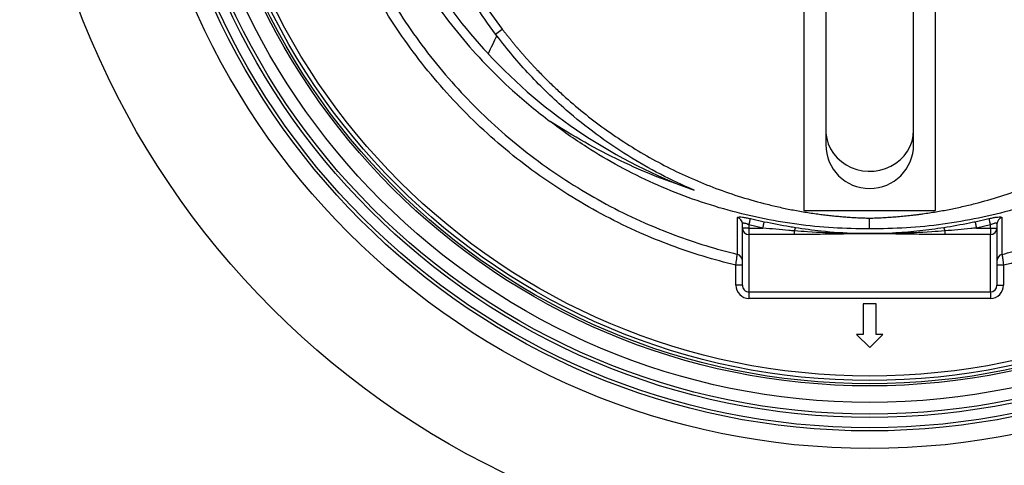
# Model space of a CAD drawing. Header units: millimetres. Extents: x 1367 to 2597, y 1298 to 2528.
# Tile 3 of 11: x 1595 to 2043, y 1570 to 1773. Entities that reach past the tile are written whole.
import ezdxf

# ---------------------------------------------------------------- set-up
doc = ezdxf.new("R2010")
doc.units = ezdxf.units.MM

msp = doc.modelspace()

# ---------------------------------------------------------------- linework, layer by layer
at = {"color": 7, "linetype": 'Continuous', "lineweight": 25}
for p, q in [((1961.79, 1801.33), (1961.79, 1722.52)), ((2001.79, 1722.52), (2001.79, 1801.33)), ((1951.79, 1783.98), (1951.79, 1685.98)), ((2011.79, 1685.98), (2011.79, 1783.98)), ((1811.33, 1766.33), (1814.38, 1768.66)), ((1811.88, 1765.6), (1811.33, 1766.33)), ((1961.79, 1722.52), (1961.79, 1715.98)), ((2001.79, 1715.98), (2001.79, 1722.52)), ((1951.79, 1685.98), (2011.79, 1685.98)), ((1981.74, 1677.55), (1981.75, 1682.5)), ((1923.79, 1677.97), (1923.79, 1679.85)), ((1926.79, 1677.97), (1923.79, 1677.97)), ((1923.79, 1651.96), (1923.79, 1677.97)), ((1933.15, 1677.97), (1926.79, 1679.4)), ((1926.79, 1679.4), (1926.79, 1677.97)), ((1926.79, 1677.97), (1926.79, 1675.02)), ((1926.79, 1677.97), (1933.15, 1677.97)), ((1927.47, 1682.27), (1933.75, 1680.87)), ((2029.82, 1680.87), (2036.1, 1682.27)), ((2036.79, 1679.4), (2030.42, 1677.97)), ((2030.42, 1677.97), (2036.79, 1677.97)), ((2036.79, 1677.97), (2036.79, 1679.4)), ((2036.79, 1677.97), (2039.79, 1677.97)), ((2036.79, 1677.97), (2036.79, 1675.02)), ((2039.79, 1679.85), (2039.79, 1677.97)), ((2039.79, 1677.97), (2039.79, 1651.96)), ((1947.52, 1675.02), (1926.79, 1675.02)), ((1926.79, 1675.02), (1926.79, 1648.82)), ((1947.52, 1675.02), (1947.52, 1676.65)), ((2016.05, 1676.65), (2016.05, 1675.02)), ((2036.79, 1675.02), (2016.05, 1675.02)), ((2036.79, 1648.82), (2036.79, 1675.02)), ((1923.79, 1661.01), (1920.79, 1661.01)), ((1920.79, 1651.96), (1920.79, 1661.01)), ((2042.79, 1661.01), (2039.79, 1661.01)), ((2042.79, 1661.01), (2042.79, 1651.96)), ((1923.79, 1651.96), (1920.79, 1651.96)), ((2039.79, 1651.96), (2042.79, 1651.96)), ((1926.79, 1648.82), (2036.79, 1648.82)), ((1926.79, 1648.82), (1926.79, 1645.87)), ((2036.79, 1648.82), (2036.79, 1645.87)), ((2036.79, 1645.87), (1926.79, 1645.87)), ((1984.79, 1643.48), (1978.79, 1643.48)), ((1978.79, 1643.48), (1978.79, 1629.48)), ((1984.79, 1629.48), (1984.79, 1643.48)), ((1975.79, 1629.48), (1981.79, 1623.48)), ((1978.79, 1629.48), (1975.79, 1629.48)), ((1981.79, 1623.48), (1987.79, 1629.48)), ((1987.79, 1629.48), (1984.79, 1629.48))]:
    msp.add_line(p, q, dxfattribs=at)
at = {"color": 7, "linetype": 'Continuous', "lineweight": 25, "flags": 128}
for points in [[(1811.88, 1765.6), (1811.37, 1764.57), (1810.86, 1763.55), (1810.36, 1762.52), (1809.86, 1761.5), (1809.36, 1760.49), (1808.87, 1759.47), (1808.38, 1758.46), (1807.9, 1757.45)], [(1926.79, 1679.4), (1926.91, 1679.9), (1927.02, 1680.4), (1927.13, 1680.86), (1927.23, 1681.27), (1927.32, 1681.63), (1927.39, 1681.93), (1927.44, 1682.14), (1927.47, 1682.27)], [(1933.15, 1677.97), (1933.25, 1678.48), (1933.36, 1678.98), (1933.45, 1679.44), (1933.54, 1679.86), (1933.62, 1680.23), (1933.68, 1680.52), (1933.72, 1680.74), (1933.75, 1680.87)], [(2029.82, 1680.87), (2029.85, 1680.74), (2029.89, 1680.52), (2029.95, 1680.23), (2030.03, 1679.86), (2030.12, 1679.44), (2030.21, 1678.98), (2030.32, 1678.48), (2030.42, 1677.97)], [(2036.1, 1682.27), (2036.13, 1682.14), (2036.18, 1681.93), (2036.25, 1681.63), (2036.34, 1681.27), (2036.44, 1680.86), (2036.55, 1680.4), (2036.66, 1679.9), (2036.79, 1679.4)]]:
    msp.add_lwpolyline(points, dxfattribs=at)
at = {"color": 1, "linetype": 'Continuous', "lineweight": 25, "flags": 128}
msp.add_lwpolyline([(1961.79, 1722.52), (1961.83, 1721.27), (1962.19, 1718.8), (1962.89, 1716.39), (1963.94, 1714.09), (1965.3, 1711.94), (1966.95, 1709.98), (1968.87, 1708.24), (1971.02, 1706.76), (1973.37, 1705.56), (1975.86, 1704.67), (1978.46, 1704.09), (1981.12, 1703.84), (1983.79, 1703.92), (1986.42, 1704.34), (1988.97, 1705.08), (1991.4, 1706.13), (1993.65, 1707.47), (1995.69, 1709.08), (1997.48, 1710.93), (1998.99, 1712.99), (2000.2, 1715.22), (2001.08, 1717.58), (2001.61, 1720.03), (2001.79, 1722.52)], dxfattribs=at)
at = {"color": 7, "linetype": 'Continuous', "lineweight": 25}
for radius in [615, 595, 593.6, 590.07, 579, 576, 385, 336, 328, 326.54, 321.84, 320.38, 315, 307.5, 306.5, 305, 303]:
    msp.add_circle((1981.79, 1913.48), radius, dxfattribs=at)
for centre, radius, start, end in [((1991.09, 1927.21), 249.75, 211.6884, 222.8197), ((1983.99, 1921.12), 240.41, 222.9056, 250.0084), ((1981.79, 1715.98), 20, 180, 0), ((1920.82, 1679.84), 2.96, 0.2876, 75.881), ((2042.75, 1679.84), 2.96, 104.119, 179.7124), ((1926.76, 1678), 2.98, 180.4419, 270.4352), ((1954.83, 1675.55), 7.4, 158.6394, 171.4572), ((2008.74, 1675.55), 7.4, 8.5428, 21.3606), ((2036.81, 1678), 2.98, 269.5648, 359.5581), ((1920.79, 1663.06), 3, 0.0326, 76.3352), ((2042.78, 1663.06), 3, 103.6648, 179.9674)]:
    msp.add_arc(centre, radius, start, end, dxfattribs=at)
for centre, major_axis, ratio, start_param, end_param in [((1926.79, 1651.96), (0, 6.09), 0.984808, 1.570796, 3.141593), ((1926.79, 1651.96), (0, 3.14), 0.955981, 1.570796, 3.141593), ((2036.79, 1651.96), (0, 3.14), 0.955981, 3.141593, 4.712389), ((2036.79, 1651.96), (0, -6.09), 0.984808, 0, 1.570796)]:
    msp.add_ellipse(centre, major_axis=major_axis, ratio=ratio, start_param=start_param, end_param=end_param, dxfattribs=at)
for points, knots in [([(1920.79, 1661.01), (1915.82, 1662.3), (1905.9, 1664.89), (1891.33, 1669.89), (1876.41, 1675.94), (1861.27, 1683.27), (1846.02, 1691.96), (1831.37, 1701.67), (1817.41, 1712.32), (1804.23, 1723.87), (1791.87, 1736.29), (1780.37, 1749.55), (1769.76, 1763.55), (1760.12, 1778.21), (1751.5, 1793.46), (1743.96, 1809.27), (1737.5, 1825.55), (1732.12, 1842.26), (1727.87, 1859.26), (1724.78, 1876.5), (1722.89, 1893.91), (1722.18, 1911.46), (1722.63, 1929.03), (1724.26, 1946.51), (1727.1, 1964.03), (1731.22, 1981.53), (1736.62, 1998.94), (1743.24, 2015.94), (1750.93, 2032.47), (1757.01, 2042.97), (1760.05, 2048.21)], [0, 0, 0, 0, 0.031534, 0.063096, 0.09463, 0.130502, 0.166497, 0.202533, 0.238529, 0.274401, 0.310261, 0.346243, 0.382267, 0.41825, 0.45411, 0.489924, 0.525861, 0.561838, 0.597773, 0.633587, 0.669463, 0.705462, 0.741503, 0.777501, 0.813377, 0.85061, 0.887979, 0.925396, 0.962767, 1, 1, 1, 1]), ([(2203.53, 2048.21), (2206.01, 2043.96), (2210.99, 2035.44), (2217.52, 2022.16), (2223.69, 2007.74), (2229.23, 1992.08), (2233.96, 1975.19), (2237.56, 1958), (2239.99, 1940.63), (2241.25, 1923.16), (2241.3, 1905.63), (2240.16, 1888.11), (2237.85, 1870.69), (2234.39, 1853.48), (2229.79, 1836.57), (2224.03, 1820.01), (2217.15, 1803.86), (2209.21, 1788.19), (2200.25, 1773.09), (2190.32, 1758.67), (2179.42, 1744.98), (2167.62, 1732.03), (2154.97, 1719.89), (2141.55, 1708.63), (2127.44, 1698.32), (2112.67, 1689.02), (2097.29, 1680.72), (2081.38, 1673.46), (2065.04, 1667.28), (2052.09, 1663.33), (2044.62, 1661.47), (2042.79, 1661.01)], [0, 0, 0, 0, 0.030307, 0.060638, 0.090945, 0.126785, 0.162748, 0.198752, 0.234715, 0.270554, 0.306428, 0.342425, 0.378463, 0.41446, 0.450334, 0.486201, 0.52219, 0.558221, 0.59421, 0.630077, 0.665868, 0.70178, 0.737734, 0.773646, 0.809437, 0.845138, 0.88096, 0.916824, 0.952646, 0.988348, 1, 1, 1, 1]), ([(1811.33, 1766.33), (1808.08, 1770.84), (1801.57, 1779.88), (1794.37, 1791.57), (1790.69, 1798.84), (1789.52, 1801.14)], [0, 0, 0, 0, 0.405321, 0.812501, 1, 1, 1, 1]), ([(1792.8, 1802.66), (1793.92, 1800.47), (1797.54, 1793.42), (1804.66, 1781.99), (1811.13, 1773.12), (1814.38, 1768.66)], [0, 0, 0, 0, 0.182949, 0.5901, 1, 1, 1, 1]), ([(1774.82, 1794.28), (1774.97, 1794), (1777.93, 1788.76), (1784.69, 1779.08), (1795.1, 1765.39), (1806.57, 1752.52), (1817.47, 1741.92), (1827.43, 1733.29), (1833.32, 1728.76), (1836.27, 1726.5)], [0, 0, 0, 0, 0.010379, 0.197752, 0.385336, 0.572656, 0.759282, 0.879641, 1, 1, 1, 1]), ([(1814.38, 1768.66), (1814.69, 1768.26), (1815.31, 1767.45), (1816.25, 1766.25), (1817.19, 1765.06), (1818.15, 1763.87), (1819.11, 1762.68), (1820.08, 1761.51), (1821.05, 1760.34), (1822.04, 1759.18), (1823.03, 1758.03), (1824.03, 1756.88), (1825.03, 1755.74), (1826.05, 1754.61), (1827.07, 1753.48), (1828.1, 1752.36), (1829.14, 1751.25), (1831.22, 1749.04), (1834.41, 1745.79), (1838.76, 1741.57), (1843.23, 1737.48), (1849.35, 1732.17), (1857.29, 1725.84), (1867.23, 1718.79), (1877.53, 1712.3), (1888.16, 1706.42), (1899.09, 1701.14), (1910.32, 1696.48), (1921.81, 1692.45), (1931.59, 1689.63), (1939.49, 1687.72), (1945.44, 1686.45), (1951.42, 1685.36), (1956.33, 1684.61), (1960.13, 1684.1), (1962.82, 1683.78), (1965.52, 1683.5), (1968.21, 1683.24), (1970.92, 1683.02), (1973.62, 1682.84), (1976.32, 1682.69), (1979.03, 1682.57), (1980.84, 1682.52), (1981.75, 1682.5)], [0, 0, 0, 0, 0.007838, 0.015672, 0.023502, 0.031329, 0.039153, 0.046974, 0.054793, 0.06261, 0.070425, 0.078239, 0.086052, 0.093864, 0.101677, 0.109489, 0.117302, 0.125116, 0.156296, 0.187422, 0.218516, 0.249602, 0.312314, 0.374899, 0.437373, 0.499769, 0.562037, 0.624234, 0.686994, 0.749664, 0.780942, 0.812191, 0.843434, 0.874698, 0.888628, 0.90255, 0.916468, 0.930383, 0.944298, 0.958215, 0.972136, 0.986063, 1, 1, 1, 1]), ([(1981.75, 1682.5), (1982.25, 1682.51), (1983.26, 1682.54), (1984.78, 1682.59), (1986.3, 1682.65), (1987.82, 1682.73), (1989.34, 1682.81), (1990.86, 1682.91), (1992.37, 1683.01), (1993.89, 1683.13), (1995.41, 1683.26), (1996.92, 1683.4), (1998.44, 1683.55), (1999.96, 1683.71), (2001.47, 1683.88), (2002.99, 1684.06), (2004.5, 1684.25), (2007.51, 1684.66), (2012.01, 1685.35), (2017.97, 1686.43), (2023.9, 1687.69), (2031.78, 1689.58), (2041.54, 1692.38), (2053.04, 1696.4), (2064.3, 1701.07), (2075.23, 1706.35), (2085.86, 1712.23), (2096.16, 1718.7), (2106.12, 1725.74), (2114.07, 1732.07), (2120.19, 1737.37), (2124.66, 1741.47), (2129.05, 1745.72), (2132.55, 1749.3), (2135.21, 1752.12), (2137.07, 1754.14), (2138.89, 1756.18), (2140.69, 1758.22), (2142.45, 1760.28), (2144.18, 1762.36), (2145.87, 1764.44), (2147.54, 1766.54), (2148.63, 1767.96), (2149.17, 1768.67)], [0, 0, 0, 0, 0.007804, 0.015608, 0.023413, 0.031218, 0.039025, 0.046834, 0.054644, 0.062458, 0.070274, 0.078094, 0.085917, 0.093745, 0.101577, 0.109414, 0.117256, 0.125105, 0.156252, 0.187355, 0.218438, 0.249527, 0.312149, 0.374814, 0.437186, 0.499703, 0.561816, 0.624187, 0.687057, 0.749611, 0.780606, 0.811768, 0.84312, 0.874685, 0.888835, 0.902924, 0.916954, 0.930926, 0.944843, 0.958707, 0.97252, 0.986283, 1, 1, 1, 1]), ([(1901.8, 1695.2), (1896.63, 1697.55), (1886.28, 1702.25), (1871.39, 1710.87), (1857.05, 1720.62), (1844.96, 1730.34), (1834.98, 1739.47), (1826.85, 1747.74), (1819.09, 1756.41), (1814.28, 1762.54), (1811.88, 1765.6)], [0, 0, 0, 0, 0.147584, 0.29517, 0.446422, 0.597676, 0.697725, 0.797775, 0.898887, 1, 1, 1, 1]), ([(1901.8, 1695.2), (1896.1, 1697.18), (1884.7, 1701.15), (1868.08, 1708.53), (1851.83, 1716.85), (1841.46, 1723.28), (1836.27, 1726.5)], [0, 0, 0, 0, 0.247814, 0.495634, 0.747814, 1, 1, 1, 1]), ([(1981.74, 1677.55), (1976.19, 1677.63), (1965.08, 1677.8), (1948.39, 1679.54), (1931.74, 1682.38), (1915.23, 1686.47), (1899.05, 1691.72), (1883.17, 1698.18), (1867.69, 1705.83), (1854.81, 1713.44), (1844.38, 1720.42), (1838.97, 1724.47), (1836.27, 1726.5)], [0, 0, 0, 0, 0.106476, 0.212951, 0.321602, 0.430252, 0.539079, 0.647904, 0.75908, 0.870256, 0.935068, 1, 1, 1, 1]), ([(2127.49, 1726.64), (2124.63, 1724.49), (2118.9, 1720.19), (2108.21, 1713.09), (2095.34, 1705.54), (2079.96, 1697.97), (2063.95, 1691.5), (2047.69, 1686.28), (2031.41, 1682.31), (2015.1, 1679.53), (1998.51, 1677.8), (1987.33, 1677.63), (1981.74, 1677.55)], [0, 0, 0, 0, 0.0685266, 0.1371951, 0.2458081, 0.3544212, 0.4653837, 0.5763468, 0.6812163, 0.7860858, 0.8930429, 1, 1, 1, 1]), ([(1921.5, 1665.97), (1921.5, 1666.26), (1921.51, 1666.98), (1921.52, 1668.49), (1921.53, 1670.56), (1921.54, 1673.02), (1921.54, 1675.86), (1921.55, 1679.05), (1921.54, 1681.49), (1921.54, 1682.71)], [0, 0, 0, 0, 0.09606, 0.246714, 0.397367, 0.548024, 0.698681, 0.84934, 1, 1, 1, 1]), ([(1921.54, 1682.71), (1921.58, 1682.78), (1921.65, 1682.96), (1922.38, 1683.06), (1923.71, 1682.98), (1925.49, 1682.71), (1926.81, 1682.42), (1927.47, 1682.27)], [0, 0, 0, 0, 0.153053, 0.358546, 0.569011, 0.784839, 1, 1, 1, 1]), ([(2036.1, 1682.27), (2036.64, 1682.39), (2037.81, 1682.66), (2039.48, 1682.93), (2040.89, 1683.06), (2041.85, 1683), (2041.97, 1682.81), (2042.03, 1682.71)], [0, 0, 0, 0, 0.175652, 0.380399, 0.584386, 0.79205, 1, 1, 1, 1]), ([(2042.03, 1682.71), (2042.03, 1681.49), (2042.03, 1679.05), (2042.03, 1675.86), (2042.03, 1673.02), (2042.04, 1670.56), (2042.05, 1668.49), (2042.06, 1666.98), (2042.07, 1666.26), (2042.07, 1665.97)], [0, 0, 0, 0, 0.15066, 0.301319, 0.451976, 0.602633, 0.753286, 0.90394, 1, 1, 1, 1]), ([(1926.79, 1679.4), (1926.45, 1679.54), (1925.8, 1679.84), (1924.89, 1680.11), (1924.21, 1680.2), (1923.84, 1680.09), (1923.8, 1679.92), (1923.79, 1679.85)], [0, 0, 0, 0, 0.2238417, 0.4405405, 0.6463323, 0.8471455, 1, 1, 1, 1]), ([(1947.52, 1676.65), (1946.66, 1676.72), (1941.87, 1677.1), (1937.08, 1677.58), (1933.15, 1677.97)], [0, 0, 0, 0, 0.179378, 1, 1, 1, 1]), ([(1933.75, 1680.87), (1937.63, 1680.09), (1942.35, 1679.15), (1947.1, 1678.38), (1947.94, 1678.24)], [0, 0, 0, 0, 0.820863, 1, 1, 1, 1]), ([(1947.94, 1678.24), (1951.85, 1677.68), (1960.99, 1676.37), (1972.22, 1675.64), (1979.57, 1675.48), (1981.66, 1675.46), (1981.75, 1675.46), (1981.79, 1675.46)], [0, 0, 0, 0, 0.348397, 0.815336, 0.992175, 0.997122, 1, 1, 1, 1]), ([(1981.79, 1675.46), (1981.82, 1675.46), (1985.8, 1675.49), (1993.45, 1675.76), (2004.72, 1676.66), (2011.99, 1677.72), (2015.63, 1678.24)], [0, 0, 0, 0, 0.002878, 0.351162, 0.675167, 1, 1, 1, 1]), ([(2015.63, 1678.24), (2019.52, 1678.9), (2024.26, 1679.71), (2028.97, 1680.69), (2029.82, 1680.87)], [0, 0, 0, 0, 0.8206785, 1, 1, 1, 1]), ([(2030.42, 1677.97), (2029.57, 1677.89), (2024.78, 1677.39), (2019.99, 1676.98), (2016.05, 1676.65)], [0, 0, 0, 0, 0.178968, 1, 1, 1, 1]), ([(2039.79, 1679.85), (2039.76, 1679.95), (2039.7, 1680.14), (2039.21, 1680.19), (2038.48, 1680.06), (2037.63, 1679.78), (2037.06, 1679.52), (2036.79, 1679.4)], [0, 0, 0, 0, 0.2068123, 0.409157, 0.6095597, 0.8166904, 1, 1, 1, 1]), ([(1981.79, 1675.46), (1981.75, 1675.46), (1981.35, 1675.45), (1977.31, 1675.44), (1967.91, 1675.53), (1956.88, 1675.96), (1949.51, 1676.5), (1947.52, 1676.65)], [0, 0, 0, 0, 0.002875, 0.034985, 0.353949, 0.825069, 1, 1, 1, 1]), ([(1981.79, 1675.46), (1980.75, 1675.44), (1978.76, 1675.4), (1975.91, 1675.34), (1972.62, 1675.28), (1968.91, 1675.22), (1964.58, 1675.16), (1960.35, 1675.1), (1956.74, 1675.06), (1953.87, 1675.04), (1951.68, 1675.03), (1949.57, 1675.02), (1948.19, 1675.02), (1947.52, 1675.02)], [0, 0, 0, 0, 0.09106, 0.1744, 0.25002, 0.380163, 0.499965, 0.629321, 0.749884, 0.815985, 0.879699, 0.941034, 1, 1, 1, 1]), ([(2016.05, 1676.65), (2014.06, 1676.5), (2006.69, 1675.96), (1995.66, 1675.53), (1986.26, 1675.44), (1982.22, 1675.45), (1981.82, 1675.46), (1981.79, 1675.46)], [0, 0, 0, 0, 0.174931, 0.646051, 0.965015, 0.997125, 1, 1, 1, 1]), ([(2016.05, 1675.02), (2015.67, 1675.02), (2014.9, 1675.02), (2013.72, 1675.02), (2012.52, 1675.03), (2011.29, 1675.03), (2010.04, 1675.04), (2008.76, 1675.05), (2006.52, 1675.07), (2003.22, 1675.1), (1999, 1675.16), (1994.67, 1675.22), (1990.49, 1675.29), (1986.16, 1675.37), (1983.31, 1675.43), (1981.79, 1675.46)], [0, 0, 0, 0, 0.033402, 0.067577, 0.102525, 0.138249, 0.17475, 0.212031, 0.250092, 0.370637, 0.499972, 0.619783, 0.749935, 0.86628, 1, 1, 1, 1]), ([(1920.79, 1661.01), (1920.87, 1661.58), (1921.03, 1662.73), (1921.25, 1664.25), (1921.41, 1665.37), (1921.48, 1665.87), (1921.49, 1665.95), (1921.5, 1665.97)], [0, 0, 0, 0, 0.228263, 0.457751, 0.685919, 0.909345, 1, 1, 1, 1]), ([(2042.07, 1665.97), (2042.08, 1665.95), (2042.09, 1665.87), (2042.16, 1665.37), (2042.32, 1664.25), (2042.54, 1662.73), (2042.7, 1661.58), (2042.79, 1661.01)], [0, 0, 0, 0, 0.090655, 0.314081, 0.542249, 0.771737, 1, 1, 1, 1])]:
    msp.add_open_spline(points, degree=3, knots=knots, dxfattribs=at)
at = {"color": 1, "linetype": 'Continuous', "lineweight": 25}
for points, knots in [([(1753.3, 2025.2), (1751.48, 2021.46), (1747.06, 2012.35), (1741.34, 1997.29), (1736, 1980.23), (1731.97, 1963.06), (1729.19, 1945.88), (1727.59, 1928.73), (1727.15, 1911.49), (1727.85, 1894.29), (1729.7, 1877.2), (1732.73, 1860.3), (1736.9, 1843.62), (1742.17, 1827.24), (1748.52, 1811.26), (1755.92, 1795.76), (1764.37, 1780.8), (1773.83, 1766.42), (1784.23, 1752.69), (1795.52, 1739.69), (1807.64, 1727.5), (1820.57, 1716.18), (1834.26, 1705.73), (1848.63, 1696.21), (1863.59, 1687.69), (1878.4, 1680.52), (1892.93, 1674.63), (1907.05, 1669.77), (1916.68, 1667.24), (1921.5, 1665.97)], [0, 0, 0, 0, 0.027443, 0.066811, 0.106129, 0.145304, 0.183049, 0.220924, 0.258843, 0.296718, 0.334464, 0.372145, 0.409954, 0.447808, 0.485617, 0.523299, 0.561028, 0.598886, 0.636787, 0.674645, 0.712374, 0.750114, 0.787983, 0.825895, 0.863764, 0.901503, 0.934326, 0.967177, 1, 1, 1, 1]), ([(2042.07, 1665.97), (2043.72, 1666.39), (2050.89, 1668.19), (2063.43, 1672.01), (2079.46, 1678.07), (2095.07, 1685.19), (2110.15, 1693.33), (2124.64, 1702.45), (2138.48, 1712.56), (2151.64, 1723.6), (2164.05, 1735.51), (2175.63, 1748.2), (2186.32, 1761.63), (2196.06, 1775.78), (2204.85, 1790.58), (2212.64, 1805.96), (2219.39, 1821.8), (2225.04, 1838.04), (2229.56, 1854.63), (2232.95, 1871.51), (2235.22, 1888.6), (2236.33, 1905.78), (2236.29, 1922.97), (2235.05, 1940.11), (2232.66, 1957.15), (2229.13, 1974), (2224.51, 1990.58), (2219.58, 2004.39), (2214.83, 2016.01), (2211.8, 2022.14), (2210.2, 2025.38)], [0, 0, 0, 0, 0.0112, 0.048742, 0.086412, 0.124125, 0.161795, 0.199338, 0.236977, 0.274744, 0.312555, 0.350322, 0.387962, 0.425683, 0.463532, 0.501426, 0.539275, 0.576996, 0.614725, 0.652582, 0.690484, 0.728341, 0.766069, 0.803761, 0.841582, 0.879447, 0.917268, 0.95496, 0.976132, 1, 1, 1, 1])]:
    msp.add_open_spline(points, degree=3, knots=knots, dxfattribs=at)

doc.saveas('drawing.dxf')
